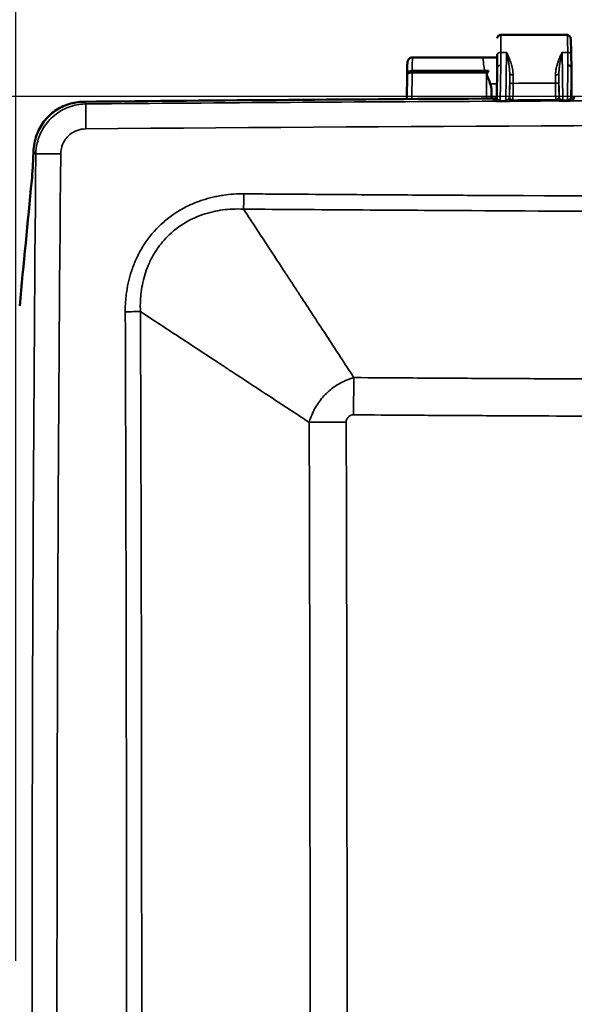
# Model space of a CAD drawing. Header units: inches. Extents: x 0.2 to 50.9, y 0.9 to 32.1.
# Tile 9 of 95: x 3.5 to 6.8, y 22.8 to 28.6. Entities that reach past the tile are written whole.
import ezdxf

# ---------------------------------------------------------------- set-up
doc = ezdxf.new("R2010")
doc.units = ezdxf.units.IN
doc.header["$LTSCALE"] = 1.5
doc.header["$MEASUREMENT"] = 0
for name, color, linetype, lineweight in [('Dimension (ANSI)', 7, 'Continuous', 25), ('Visible (ANSI)', 7, 'Continuous', 50), ('Visible Narrow (ANSI)', 7, 'Continuous', 35)]:
    doc.layers.add(name, color=color, linetype=linetype, lineweight=lineweight)
doc.styles.get("Standard").update_dxf_attribs({"font": 'arial.ttf'})
doc.dimstyles.new('Default (ANSI)', dxfattribs={"dimscale": 1.5, "dimtxt": 0.2, "dimasz": 0.098425, "dimexe": 0.125, "dimexo": 0.0625, "dimgap": 0.031496, "dimtad": 0, "dimtih": 1, "dimtoh": 1, "dimrnd": 1e-08, "dimzin": 0, "dimdsep": 46, "dimtxsty": 'Standard', "dimcen": 0.09, "dimdle": 0.393701, "dimclrd": 256, "dimclre": 256, "dimclrt": 7, "dimadec": 0, "dimazin": 1, "dimtfac": 0.6, "dimtofl": 0, "dimtmove": 0, "dimatfit": 3, "dimfxl": 1, "dimtolj": 1, "dimtzin": 4, "dimlwd": -1, "dimlwe": -1, "dimarcsym": 0})

# ---------------------------------------------------------------- blocks, each defined once
blk = doc.blocks.new('*D46')
at = {"layer": 'Defpoints', "color": 0, "transparency": 16777216}
for p in [(16.6116, 30.0285), (3.4856, 22.955), (16.6116, 22.955)]:
    blk.add_point(p, dxfattribs=at)
at = {"layer": 'Dimension (ANSI)', "transparency": 16777216}
for p, q in [((3.4856, 23.0488), (3.4856, 30.216)), ((16.6116, 23.0488), (16.6116, 30.216)), ((3.6332, 30.0285), (9.5621, 30.0285)), ((16.4639, 30.0285), (10.6407, 30.0285))]:
    blk.add_line(p, q, dxfattribs=at)
for points in [[(3.6332, 30.0531), (3.6332, 30.0039), (3.4856, 30.0285)], [(16.4639, 30.0531), (16.4639, 30.0039), (16.6116, 30.0285)]]:
    blk.add_solid(points, dxfattribs=at)
at = {"layer": 'Dimension (ANSI)', "color": 7, "transparency": 16777216, "insert": (9.6093, 30.1818), "char_height": 0.3, "attachment_point": 1}
blk.add_mtext('\\A1;13.13', dxfattribs=at)
blk = doc.blocks.new('*D51')
at = {"layer": 'Defpoints', "color": 0, "transparency": 16777216}
for p in [(10.0454, 28.1504), (2.3557, 17.7665), (9.4302, 17.7665)]:
    blk.add_point(p, dxfattribs=at)
at = {"layer": 'Dimension (ANSI)', "transparency": 16777216}
for p, q in [((9.9516, 28.1504), (2.1682, 28.1504)), ((2.3557, 28.0028), (2.3557, 23.159)), ((2.3557, 17.9141), (2.3557, 22.7579)), ((9.3364, 17.7665), (2.1682, 17.7665))]:
    blk.add_line(p, q, dxfattribs=at)
for points in [[(2.3311, 28.0028), (2.3803, 28.0028), (2.3557, 28.1504)], [(2.3311, 17.9141), (2.3803, 17.9141), (2.3557, 17.7665)]]:
    blk.add_solid(points, dxfattribs=at)
at = {"layer": 'Dimension (ANSI)', "color": 7, "transparency": 16777216, "insert": (1.8634, 23.1117), "char_height": 0.3, "attachment_point": 1}
blk.add_mtext('\\A1;10.38', dxfattribs=at)

msp = doc.modelspace()

# ---------------------------------------------------------------- linework, layer by layer
at = {"layer": 'Visible (ANSI)'}
for p, q in [((6.7426, 28.5147), (6.3498, 28.5147)), ((6.2462, 28.3822), (5.8298, 28.3822)), ((6.2462, 28.3822), (6.3298, 28.3822)), ((6.3298, 28.3222), (6.3298, 28.3987)), ((6.7662, 28.399), (6.7673, 28.3224)), ((6.3272, 28.1463), (6.3298, 28.3223)), ((6.7673, 28.1621), (6.7673, 28.3219)), ((5.7968, 28.2804), (5.7953, 28.1362)), ((5.7969, 28.2895), (5.7968, 28.2804)), ((5.8268, 28.2929), (5.8267, 28.2929)), ((5.7952, 28.1207), (5.7952, 28.1207)), ((6.7268, 28.1238), (6.7268, 28.1239)), ((6.7604, 28.1247), (6.7604, 28.1247)), ((4.6302, 27.4664), (4.6302, 27.4664)), ((4.7771, 27.4872), (4.7771, 27.4872)), ((4.8088, 27.4873), (4.8088, 27.4873))]:
    msp.add_line(p, q, dxfattribs=at)
for centre, major_axis, ratio, start_param, end_param in [((6.2685, 28.4543), (-0.0018, -0.1613), 0.185994, 0.002062, 0.374317), ((6.7473, 28.3223), (0.02, 0), 0.642747, 0.01337, 1.570794), ((6.7594, 27.8225), (0.0079, 0.5001), 0.000843, 6.229451, 6.260024), ((5.8268, 28.2801), (-0.03, 0.0004), 0.429759, 4.718828, 6.284304), ((6.2998, 28.2259), (0, -0.1562), 0.026186, 4.972448, 5.299639), ((6.3101, 28.1494), (0.0141, 0.0005), 0.707035, 4.674348, 4.692991), ((6.3102, 28.1613), (-0.0021, -0.0217), 0.914666, 0.107457, 0.270575), ((6.3098, 28.1594), (0.0196, -0.0039), 0.996035, 5.090422, 5.974159), ((6.3477, 28.147), (0.0201, 0.0041), 0.871171, 2.955339, 2.955423), ((6.3102, 28.1412), (-0.02, -0.0001), 0.087487, 2.697896, 2.697939), ((6.7873, 28.1621), (-0.0039, -0.0197), 0.996036, 4.909881, 6.484248), ((6.2998, 28.2259), (0, -0.1562), 0.026186, 5.428164, 5.428174)]:
    msp.add_ellipse(centre, major_axis=major_axis, ratio=ratio, start_param=start_param, end_param=end_param, dxfattribs=at)
for points, knots in [([(6.3298, 28.4947), (6.3298, 28.4948), (6.3298, 28.4949), (6.3298, 28.4967), (6.3301, 28.4983), (6.3309, 28.5015), (6.3316, 28.5031), (6.3332, 28.5059), (6.3342, 28.5073), (6.3365, 28.5097), (6.3378, 28.5107), (6.3406, 28.5125), (6.3421, 28.5132), (6.3456, 28.5144), (6.3477, 28.5147), (6.3498, 28.5147)], [0, 0, 0, 0, 0.00078127, 0.00078127, 0.01337458, 0.01337458, 0.02596789, 0.02596789, 0.0385612, 0.0385612, 0.05115451, 0.05115451, 0.06374782, 0.06374782, 0.07955792, 0.07955792, 0.07955792, 0.07955792]), ([(6.7426, 28.5147), (6.7448, 28.5147), (6.747, 28.5143), (6.7512, 28.5129), (6.7532, 28.5118), (6.7565, 28.5092), (6.758, 28.5077), (6.76, 28.5048), (6.7606, 28.5035), (6.7615, 28.5016), (6.7618, 28.5009), (6.7622, 28.4993), (6.7624, 28.4986), (6.7628, 28.4966), (6.763, 28.4956), (6.7635, 28.4913), (6.7638, 28.4875), (6.7644, 28.4757), (6.7647, 28.4669), (6.7655, 28.4409), (6.7659, 28.4214), (6.7662, 28.399)], [0.0000438, 0.0000438, 0.0000438, 0.0000438, 0.0172532, 0.0172532, 0.0346297, 0.0346297, 0.0517545, 0.0517545, 0.0666581, 0.0666581, 0.0793163, 0.0793163, 0.0978903, 0.0978903, 0.1383748, 0.1383748, 0.2598826, 0.2598826, 0.4164404, 0.4164404, 0.638865, 0.638865, 0.638865, 0.638865]), ([(5.7969, 28.2895), (5.7971, 28.3013), (5.7973, 28.3121), (5.7979, 28.3306), (5.7982, 28.3385), (5.7988, 28.3475), (5.799, 28.35), (5.7994, 28.3536), (5.7995, 28.3546), (5.7999, 28.3567), (5.8001, 28.3577), (5.8006, 28.36), (5.801, 28.3613), (5.8022, 28.3643), (5.803, 28.3659), (5.8049, 28.3691), (5.8061, 28.3707), (5.8092, 28.3742), (5.8113, 28.376), (5.8163, 28.3791), (5.8193, 28.3804), (5.8247, 28.3818), (5.8272, 28.3821), (5.8297, 28.3822)], [0, 0, 0, 0, 0.10327, 0.10327, 0.2104745, 0.2104745, 0.2672403, 0.2672403, 0.291095, 0.291095, 0.3090371, 0.3090371, 0.3245427, 0.3245427, 0.3398291, 0.3398291, 0.3552993, 0.3552993, 0.3764323, 0.3764323, 0.4008399, 0.4008399, 0.4197819, 0.4197819, 0.4197819, 0.4197819]), ([(6.2778, 28.3041), (6.2755, 28.2994), (6.2732, 28.2947), (6.2697, 28.2873), (6.2686, 28.285), (6.2678, 28.2827), (6.2677, 28.2821), (6.2676, 28.2815), (6.2676, 28.2814), (6.2676, 28.2803), (6.2679, 28.2793), (6.2696, 28.2749), (6.271, 28.2718), (6.2813, 28.248), (6.2867, 28.2322), (6.2886, 28.2259)], [-0.1109016, -0.1109016, -0.1109016, -0.1109016, -0.0899465, -0.0899465, -0.0780194, -0.0780194, -0.0719366, -0.0719366, -0.0703972, -0.0703972, -0.0598902, -0.0598902, -0.0498812, -0.0498812, -0.000001, -0.000001, -0.000001, -0.000001]), ([(3.6087, 27.9237), (3.619, 27.9521), (3.6336, 27.9789), (3.6703, 28.0271), (3.6922, 28.0483), (3.7417, 28.0834), (3.7691, 28.097), (3.8269, 28.1155), (3.8568, 28.1204), (3.8869, 28.1206)], [0.0000016, 0.0000016, 0.0000016, 0.0000016, 0.2306528, 0.2306528, 0.4617178, 0.4617178, 0.6939425, 0.6939425, 0.9237635, 0.9237635, 0.9237635, 0.9237635]), ([(6.3808, 28.125), (6.3765, 28.1248), (6.3721, 28.1248), (6.3642, 28.1247), (6.3572, 28.1246), (6.3502, 28.1246), (6.3468, 28.1259)], [0, 0, 0, 0, 0.3792981, 0.3792981, 0.6896491, 0.9907776, 0.9907776, 0.9907776, 0.9907776]), ([(3.5899, 27.8259), (3.5904, 27.8422), (3.5922, 27.8587), (3.5986, 27.8916), (3.603, 27.9078), (3.6087, 27.9237)], [-0.2566893, -0.2566893, -0.2566893, -0.2566893, -0.1283752, -0.1283752, 0, 0, 0, 0]), ([(3.5899, 27.8259), (3.5888, 27.7937), (3.5874, 27.7627), (3.5839, 27.7047), (3.5818, 27.6781), (3.5796, 27.6546)], [0.0000042, 0.0000042, 0.0000042, 0.0000042, 0.2544873, 0.2544873, 0.5094358, 0.5094358, 0.5094358, 0.5094358])]:
    msp.add_open_spline(points, degree=3, knots=knots, dxfattribs=at)
for points in [[(6.3298, 28.3223), (6.3298, 28.3222), (6.3298, 28.3222), (6.3298, 28.3221)], [(6.2668, 28.293), (6.1201, 28.293), (5.9735, 28.293), (5.8268, 28.2929)], [(6.2886, 28.2259), (6.2927, 28.2127), (6.2957, 28.1991), (6.2958, 28.1858)], [(6.3099, 28.1394), (5.5022, 28.1347), (4.6946, 28.1284), (3.8869, 28.1206)], [(6.3269, 28.1428), (6.3271, 28.1439), (6.3272, 28.1451), (6.3272, 28.1463)], [(6.3269, 28.1428), (6.3269, 28.1428), (6.3269, 28.1428), (6.3269, 28.1428)], [(3.5796, 27.6546), (3.5556, 27.4082), (3.5319, 27.1618), (3.5084, 26.9154)]]:
    msp.add_open_spline(points, degree=3, dxfattribs=at)
at = {"layer": 'Visible Narrow (ANSI)'}
for p, q in [((6.3498, 28.4115), (6.3498, 28.5147)), ((6.3498, 28.4115), (6.3849, 28.4115)), ((6.3498, 28.3349), (6.3498, 28.4115)), ((6.3849, 28.4115), (6.3808, 28.1253)), ((6.6957, 28.3747), (6.6957, 28.3747)), ((6.7163, 28.1306), (6.7122, 28.4115)), ((6.7122, 28.4115), (6.7462, 28.4115)), ((6.7462, 28.4115), (6.7473, 28.3351)), ((5.8269, 28.3041), (5.8267, 28.2929)), ((5.8269, 28.3041), (6.2539, 28.3041)), ((6.2539, 28.3041), (6.2778, 28.3041)), ((6.3468, 28.1256), (6.3498, 28.3349)), ((6.7473, 28.3351), (6.7443, 28.1308)), ((6.7673, 28.3224), (6.7648, 28.1494)), ((5.8268, 28.2929), (5.8252, 28.1364)), ((6.2653, 28.1392), (6.2668, 28.293)), ((6.4012, 28.1473), (6.4032, 28.2833)), ((6.6959, 28.1488), (6.6939, 28.2833)), ((6.3284, 28.2259), (6.2886, 28.2259)), ((6.2958, 28.1858), (6.2953, 28.1394)), ((6.3074, 28.1268), (6.3099, 28.1394)), ((6.4019, 28.1504), (6.4012, 28.1473)), ((6.422, 28.1305), (6.4213, 28.1273)), ((6.676, 28.1288), (6.6754, 28.1319)), ((6.6953, 28.1518), (6.6959, 28.1488)), ((6.7443, 28.1308), (6.7163, 28.1306)), ((6.7648, 28.1494), (6.7673, 28.1621)), ((3.8869, 28.1206), (3.8999, 28.1077)), ((5.8251, 28.1209), (5.8251, 28.1209)), ((6.2651, 28.1232), (6.2651, 28.1232)), ((6.2952, 28.1234), (6.2952, 28.1234)), ((6.3808, 28.1252), (6.3808, 28.125)), ((6.6942, 28.1249), (6.6942, 28.1249)), ((6.7164, 28.1238), (6.7438, 28.124)), ((6.7248, 28.1238), (6.7248, 28.1238)), ((6.7438, 28.124), (6.7444, 28.124)), ((3.6039, 27.8119), (3.5899, 27.8259))]:
    msp.add_line(p, q, dxfattribs=at)
for centre, major_axis, ratio, start_param, end_param in [((6.3498, 28.3987), (-0.02, 0), 0.642788, 4.712389, 6.283185), ((6.7462, 28.3987), (0.02, 0.0003), 0.642747, 6.283184, 7.844568), ((5.8269, 28.2891), (-0.03, 0.0005), 0.499957, 4.719948, 6.283185), ((6.4085, 28.2259), (0, -0.3087), 0.017452, 4.52539, 4.701699), ((6.4285, 28.2259), (0, -0.2887), 0.018661, 4.525386, 4.701699), ((6.6686, 28.2259), (0, 0.2887), 0.018661, 4.726623, 4.899392), ((6.6886, 28.2259), (0, 0.3087), 0.017452, 4.726623, 4.899388), ((6.3168, 28.1434), (-0.0027, -0.0198), 0.850499, 0.166471, 1.242369), ((6.3477, 28.147), (0.0201, 0.0041), 0.871171, 2.955423, 3.654799), ((6.4102, 28.1439), (0.0027, -0.0198), 0.828883, 5.048308, 6.126752), ((6.792, -6.4584), (148.5619, 0.8026), 0.232832, 1.570324, 1.572029), ((6.69, 28.1452), (-0.002, -0.0199), 0.768182, 0.136556, 1.146012), ((6.7159, 28.1491), (0.02, -0.0016), 0.887557, 3.249596, 4.092413), ((6.744, 28.142), (-0.0003, -0.0183), 0.036132, 0.174845, 0.916684), ((6.7443, 28.142), (0.0001, -0.0183), 0.005953, 5.367364, 6.109333), ((6.7697, 28.1455), (0.0021, -0.0199), 0.750812, 5.150176, 6.150848), ((10.0486, -112.5612), (325.858, 0), 0.431764, 1.560734, 1.580858), ((10.0488, -112.5376), (325.8784, 0.0004), 0.431665, 1.582248, 1.589666), ((6.3454, 28.1387), (-0.0001, -0.0181), 0.050542, 0.21632, 0.703255), ((6.3808, 28.1386), (0.0002, -0.0177), 0.007398, 5.583164, 6.068433), ((10.0485, -112.5495), (325.8659, -0.0001), 0.431718, 1.581103, 1.581961), ((10.0486, -112.6639), (-325.8669, 0), 0.431616, 4.693516, 4.731262), ((171.8801, 22.9518), (0, 301.1906), 0.558776, 1.554659, 1.586934), ((171.9695, 22.9518), (0, -301.1611), 0.55864, 4.696249, 4.72853), ((-103.7812, 22.9518), (0, -338.1969), 0.319106, 1.559178, 1.582415), ((-102.1316, 22.9518), (0, 340.0818), 0.315675, 4.702755, 4.722023), ((-101.9893, 22.9518), (0, -340.0691), 0.315911, 1.561158, 1.580435)]:
    msp.add_ellipse(centre, major_axis=major_axis, ratio=ratio, start_param=start_param, end_param=end_param, dxfattribs=at)
for points, knots in [([(6.7462, 28.4115), (6.746, 28.4261), (6.7458, 28.4395), (6.7455, 28.4514), (6.7453, 28.4633), (6.745, 28.4737), (6.7447, 28.4825), (6.7444, 28.4943), (6.744, 28.503), (6.7436, 28.5084), (6.7433, 28.5126), (6.7429, 28.5147), (6.7426, 28.5147)], [-1, -1, -1, -1, -0.9504919, -0.9504919, -0.9504919, -0.9009837, -0.9009837, -0.9009837, -0.8341485, -0.8341485, -0.8341485, -0.7816522, -0.7816522, -0.7816522, -0.7816522]), ([(5.8298, 28.3822), (5.829, 28.3822), (5.8283, 28.368), (5.8278, 28.3512), (5.8274, 28.3357), (5.8271, 28.3182), (5.8269, 28.3041)], [0.5313187, 0.5313187, 0.5313187, 0.5313187, 0.7758536, 0.7758536, 0.7758536, 1, 1, 1, 1]), ([(6.2539, 28.3041), (6.2502, 28.3325), (6.2478, 28.3537), (6.2466, 28.3667), (6.2457, 28.3767), (6.2456, 28.382), (6.2462, 28.3821)], [0, 0, 0, 0, 0.25, 0.25, 0.25, 0.4435073, 0.4435073, 0.4435073, 0.4435073]), ([(6.3849, 28.4115), (6.385, 28.4113), (6.385, 28.4111), (6.385, 28.4109), (6.3855, 28.409), (6.3859, 28.4071), (6.3863, 28.4052), (6.3876, 28.3991), (6.389, 28.3928), (6.3903, 28.3864), (6.3921, 28.3776), (6.3939, 28.3685), (6.3955, 28.3593), (6.3971, 28.3501), (6.3986, 28.3407), (6.3999, 28.3311), (6.4013, 28.3203), (6.4024, 28.3092), (6.4029, 28.298), (6.4031, 28.2931), (6.4033, 28.2882), (6.4032, 28.2833)], [0, 0, 0, 0, 0.005104, 0.005104, 0.005104, 0.053941, 0.053941, 0.053941, 0.210417, 0.210417, 0.210417, 0.428417, 0.428417, 0.428417, 0.646417, 0.646417, 0.646417, 0.893033, 0.893033, 0.893033, 1, 1, 1, 1]), ([(6.3849, 28.4115), (6.385, 28.4114), (6.3851, 28.4112), (6.3852, 28.411), (6.3861, 28.4092), (6.3869, 28.4074), (6.3878, 28.4056), (6.3906, 28.3997), (6.3933, 28.3937), (6.396, 28.3875), (6.3998, 28.3789), (6.4034, 28.3699), (6.4068, 28.3605), (6.4102, 28.3512), (6.4133, 28.3414), (6.4159, 28.3314), (6.4189, 28.32), (6.4212, 28.3081), (6.4224, 28.2958), (6.4229, 28.2905), (6.4232, 28.2851), (6.4232, 28.2796)], [-1, -1, -1, -1, -0.994896, -0.994896, -0.994896, -0.946059, -0.946059, -0.946059, -0.789583, -0.789583, -0.789583, -0.571583, -0.571583, -0.571583, -0.353583, -0.353583, -0.353583, -0.106967, -0.106967, -0.106967, 0, 0, 0, 0]), ([(6.6739, 28.2796), (6.6739, 28.2875), (6.6745, 28.2953), (6.6755, 28.3029), (6.6765, 28.3105), (6.678, 28.318), (6.6797, 28.3252), (6.6819, 28.3344), (6.6845, 28.3433), (6.6873, 28.3519), (6.6902, 28.3605), (6.6933, 28.3688), (6.6966, 28.3768), (6.701, 28.3875), (6.7056, 28.3977), (6.7102, 28.4074), (6.7108, 28.4086), (6.7114, 28.4098), (6.7119, 28.411), (6.712, 28.4112), (6.7121, 28.4114), (6.7122, 28.4115)], [-1, -1, -1, -1, -0.845128, -0.845128, -0.845128, -0.690317, -0.690317, -0.690317, -0.494533, -0.494533, -0.494533, -0.29875, -0.29875, -0.29875, -0.037344, -0.037344, -0.037344, -0.005104, -0.005104, -0.005104, 0, 0, 0, 0]), ([(6.6939, 28.2833), (6.6938, 28.2904), (6.6941, 28.2975), (6.6946, 28.3045), (6.695, 28.3115), (6.6957, 28.3185), (6.6965, 28.3253), (6.6976, 28.334), (6.6988, 28.3425), (6.7002, 28.3509), (6.7016, 28.3593), (6.7031, 28.3675), (6.7047, 28.3756), (6.7068, 28.3864), (6.709, 28.3969), (6.7112, 28.4072), (6.7115, 28.4084), (6.7118, 28.4097), (6.7121, 28.4109), (6.7121, 28.4111), (6.7122, 28.4113), (6.7122, 28.4115)], [0, 0, 0, 0, 0.154872, 0.154872, 0.154872, 0.309683, 0.309683, 0.309683, 0.505467, 0.505467, 0.505467, 0.70125, 0.70125, 0.70125, 0.962656, 0.962656, 0.962656, 0.994896, 0.994896, 0.994896, 1, 1, 1, 1]), ([(6.3498, 28.3349), (6.3433, 28.335), (6.3383, 28.3331), (6.335, 28.3308), (6.3318, 28.3285), (6.3299, 28.3253), (6.3298, 28.3223)], [-1, -1, -1, -1, -0.5, -0.5, -0.5, -0.0066808, -0.0066808, -0.0066808, -0.0066808]), ([(6.4032, 28.2833), (6.4033, 28.2828), (6.4038, 28.2824), (6.4059, 28.2815), (6.4074, 28.2811), (6.411, 28.2804), (6.4133, 28.2801), (6.418, 28.2797), (6.4206, 28.2796), (6.4232, 28.2796)], [0, 0, 0, 0, 0.25, 0.25, 0.5, 0.5, 0.75, 0.75, 1, 1, 1, 1]), ([(6.6739, 28.2796), (6.6765, 28.2796), (6.6791, 28.2797), (6.6839, 28.2801), (6.6861, 28.2804), (6.6898, 28.2811), (6.6913, 28.2815), (6.6933, 28.2824), (6.6939, 28.2828), (6.6939, 28.2833)], [0, 0, 0, 0, 0.25, 0.25, 0.5, 0.5, 0.75, 0.75, 1, 1, 1, 1]), ([(6.4019, 28.1504), (6.402, 28.1511), (6.4021, 28.1531), (6.4023, 28.1564), (6.4024, 28.1596), (6.4025, 28.1641), (6.4026, 28.1695), (6.4028, 28.1749), (6.4029, 28.1814), (6.4029, 28.1885), (6.403, 28.1956), (6.4031, 28.2034), (6.4031, 28.2115), (6.4031, 28.2173), (6.4031, 28.2232), (6.4031, 28.2292)], [0, 0, 0, 0, 0.2115291, 0.2115291, 0.2115291, 0.4234224, 0.4234224, 0.4234224, 0.6359573, 0.6359573, 0.6359573, 0.8485744, 0.8485744, 0.8485744, 1, 1, 1, 1]), ([(6.4031, 28.2292), (6.4032, 28.2292), (6.4037, 28.2292), (6.4058, 28.2291), (6.4073, 28.2291), (6.411, 28.2291), (6.4132, 28.2291), (6.418, 28.229), (6.4205, 28.229), (6.4231, 28.229)], [0, 0, 0, 0, 0.25, 0.25, 0.5, 0.5, 0.75, 0.75, 1, 1, 1, 1]), ([(6.4231, 28.229), (6.4231, 28.2216), (6.4231, 28.2141), (6.4231, 28.2068), (6.4231, 28.1967), (6.423, 28.187), (6.423, 28.1781), (6.4229, 28.1692), (6.4228, 28.1611), (6.4227, 28.1543), (6.4226, 28.1475), (6.4225, 28.142), (6.4224, 28.1379), (6.4222, 28.1339), (6.4221, 28.1314), (6.422, 28.1305)], [-1, -1, -1, -1, -0.847988, -0.847988, -0.847988, -0.635775, -0.635775, -0.635775, -0.423563, -0.423563, -0.423563, -0.211781, -0.211781, -0.211781, 0, 0, 0, 0]), ([(6.694, 28.2303), (6.6939, 28.2303), (6.6934, 28.2303), (6.6913, 28.2302), (6.6899, 28.2302), (6.6862, 28.2301), (6.684, 28.2301), (6.6792, 28.2301), (6.6766, 28.23), (6.674, 28.23)], [0, 0, 0, 0, 0.25, 0.25, 0.5, 0.5, 0.75, 0.75, 1, 1, 1, 1]), ([(6.6754, 28.1319), (6.6752, 28.1328), (6.6751, 28.1353), (6.6749, 28.1393), (6.6748, 28.1433), (6.6747, 28.1488), (6.6746, 28.1556), (6.6744, 28.1624), (6.6743, 28.1704), (6.6743, 28.1792), (6.6742, 28.1881), (6.6741, 28.1978), (6.6741, 28.2079), (6.674, 28.2152), (6.674, 28.2226), (6.674, 28.23)], [-1, -1, -1, -1, -0.788227, -0.788227, -0.788227, -0.576453, -0.576453, -0.576453, -0.364262, -0.364262, -0.364262, -0.15207, -0.15207, -0.15207, 0, 0, 0, 0]), ([(6.6953, 28.1518), (6.6951, 28.1525), (6.695, 28.1545), (6.6947, 28.161), (6.6946, 28.1654), (6.6944, 28.1762), (6.6943, 28.1826), (6.6941, 28.1968), (6.6941, 28.2046), (6.694, 28.2184), (6.694, 28.2244), (6.694, 28.2303)], [0, 0, 0, 0, 0.2117734, 0.2117734, 0.4235468, 0.4235468, 0.6357382, 0.6357382, 0.8479299, 0.8479299, 1, 1, 1, 1]), ([(6.3269, 28.1428), (6.3266, 28.1415), (6.3262, 28.1403), (6.3247, 28.1367), (6.3233, 28.1345), (6.3196, 28.1308), (6.3174, 28.1293), (6.3126, 28.1273), (6.31, 28.1268), (6.3074, 28.1268)], [0.1260542, 0.1260542, 0.1260542, 0.1260542, 0.25, 0.25, 0.5, 0.5, 0.75, 0.75, 1, 1, 1, 1]), ([(6.3319, 28.1349), (6.3328, 28.1339), (6.3339, 28.1329), (6.335, 28.1321), (6.3362, 28.1312), (6.3375, 28.1303), (6.3388, 28.1297), (6.3402, 28.129), (6.3416, 28.1284), (6.3431, 28.1281), (6.3441, 28.1279), (6.3451, 28.1278), (6.3465, 28.126)], [-1, -1, -1, -1, -0.738067, -0.738067, -0.738067, -0.463814, -0.463814, -0.463814, -0.18578, -0.18578, -0.18578, 0, 0, 0, 0]), ([(6.3808, 28.125), (6.3821, 28.1265), (6.3846, 28.1286), (6.3881, 28.1304), (6.3915, 28.1323), (6.3939, 28.1337), (6.3955, 28.1352)], [0, 0, 0, 0, 0.5, 0.5, 0.5, 1, 1, 1, 1]), ([(6.3955, 28.1352), (6.3961, 28.1358), (6.3966, 28.1363), (6.3971, 28.1369), (6.398, 28.138), (6.3988, 28.1392), (6.3994, 28.1403), (6.4005, 28.1426), (6.4011, 28.1449), (6.4012, 28.1473)], [-1, -1, -1, -1, -0.8508557, -0.8508557, -0.8508557, -0.5603052, -0.5603052, -0.5603052, 0, 0, 0, 0]), ([(6.4213, 28.1273), (6.4187, 28.1273), (6.4161, 28.1278), (6.4112, 28.1298), (6.409, 28.1313), (6.4053, 28.135), (6.4038, 28.1372), (6.4018, 28.142), (6.4012, 28.1446), (6.4012, 28.1473)], [0.0000004, 0.0000004, 0.0000004, 0.0000004, 0.25, 0.25, 0.5, 0.5, 0.75, 0.75, 1, 1, 1, 1]), ([(6.422, 28.1305), (6.4193, 28.1305), (6.4167, 28.131), (6.4119, 28.133), (6.4096, 28.1344), (6.4059, 28.1381), (6.4044, 28.1403), (6.4024, 28.1452), (6.4019, 28.1478), (6.4019, 28.1504)], [0.0000003, 0.0000003, 0.0000003, 0.0000003, 0.25, 0.25, 0.5, 0.5, 0.75, 0.75, 1, 1, 1, 1]), ([(6.6953, 28.1518), (6.6953, 28.1492), (6.6947, 28.1466), (6.6927, 28.1418), (6.6913, 28.1396), (6.6876, 28.1359), (6.6854, 28.1344), (6.6806, 28.1324), (6.678, 28.1319), (6.6754, 28.1319)], [0, 0, 0, 0, 0.25, 0.25, 0.5, 0.5, 0.75, 0.75, 0.9999998, 0.9999998, 0.9999998, 0.9999998]), ([(6.6959, 28.1488), (6.6959, 28.1462), (6.6953, 28.1436), (6.6943, 28.1412), (6.6933, 28.1388), (6.6919, 28.1366), (6.69, 28.1347), (6.6882, 28.1329), (6.686, 28.1314), (6.6836, 28.1304), (6.6812, 28.1294), (6.6786, 28.1289), (6.676, 28.1288)], [0, 0, 0, 0, 0.25, 0.25, 0.25, 0.5, 0.5, 0.5, 0.75, 0.75, 0.75, 0.9999997, 0.9999997, 0.9999997, 0.9999997]), ([(6.7031, 28.1356), (6.7042, 28.1347), (6.7054, 28.1339), (6.7067, 28.1333), (6.708, 28.1325), (6.7094, 28.1319), (6.7108, 28.1315), (6.7126, 28.1309), (6.7145, 28.1306), (6.7163, 28.1306)], [-1, -1, -1, -1, -0.699777, -0.699777, -0.699777, -0.389696, -0.389696, -0.389696, 0, 0, 0, 0]), ([(6.7163, 28.1306), (6.7163, 28.1288), (6.7164, 28.1273), (6.7164, 28.1262), (6.7164, 28.125), (6.7164, 28.1242), (6.7164, 28.1238)], [0, 0, 0, 0, 0.5, 0.5, 0.5, 1, 1, 1, 1]), ([(6.7443, 28.1308), (6.746, 28.1309), (6.7476, 28.1312), (6.7492, 28.1316), (6.7507, 28.1321), (6.7521, 28.1327), (6.7534, 28.1334), (6.7547, 28.1341), (6.7559, 28.1348), (6.7571, 28.1357)], [-1, -1, -1, -1, -0.637247, -0.637247, -0.637247, -0.313526, -0.313526, -0.313526, 0, 0, 0, 0]), ([(6.7571, 28.1357), (6.7578, 28.1362), (6.7585, 28.1368), (6.7591, 28.1374), (6.7601, 28.1383), (6.7609, 28.1393), (6.7616, 28.1403), (6.7623, 28.1413), (6.7629, 28.1423), (6.7633, 28.1433), (6.7642, 28.1453), (6.7647, 28.1473), (6.7648, 28.1494)], [-1, -1, -1, -1, -0.8615762, -0.8615762, -0.8615762, -0.6418607, -0.6418607, -0.6418607, -0.4222099, -0.4222099, -0.4222099, -0.0000001, -0.0000001, -0.0000001, -0.0000001]), ([(6.7849, 28.1294), (6.7822, 28.1294), (6.7796, 28.13), (6.7748, 28.1319), (6.7725, 28.1334), (6.7688, 28.1371), (6.7673, 28.1393), (6.7653, 28.1441), (6.7648, 28.1468), (6.7648, 28.1494)], [0, 0, 0, 0, 0.25, 0.25, 0.5, 0.5, 0.75, 0.75, 0.9999999, 0.9999999, 0.9999999, 0.9999999]), ([(6.7849, 28.1294), (6.7848, 28.1289), (6.7839, 28.1283), (6.7821, 28.1278), (6.7812, 28.1275), (6.7801, 28.1272), (6.7788, 28.1269), (6.7774, 28.1266), (6.7757, 28.1263), (6.7738, 28.1261), (6.7726, 28.1259), (6.7712, 28.1258), (6.7698, 28.1256)], [0, 0, 0, 0, 0.410472, 0.410472, 0.410472, 0.628495, 0.628495, 0.628495, 0.853282, 0.853282, 0.853282, 1, 1, 1, 1]), ([(3.8999, 28.1077), (3.8979, 28.1077), (3.8959, 28.1076), (3.8938, 28.1075), (3.8613, 28.1065), (3.8289, 28.1001), (3.7983, 28.0886), (3.7677, 28.0772), (3.739, 28.0606), (3.7137, 28.0399), (3.6884, 28.0192), (3.6665, 27.9943), (3.6492, 27.9665), (3.6319, 27.9388), (3.6192, 27.9082), (3.6118, 27.8765), (3.6068, 27.8553), (3.6041, 27.8336), (3.6039, 27.8119)], [0, 0, 0, 0, 0.0130364, 0.0130364, 0.0130364, 0.2245643, 0.2245643, 0.2245643, 0.4360923, 0.4360923, 0.4360923, 0.6475983, 0.6475983, 0.6475983, 0.8591043, 0.8591043, 0.8591043, 1, 1, 1, 1]), ([(3.8987, 27.9604), (3.8986, 27.9787), (3.8985, 27.997), (3.8985, 28.0311), (3.8985, 28.0469), (3.8987, 28.0738), (3.8989, 28.0849), (3.8993, 28.1011), (3.8996, 28.1061), (3.8999, 28.1077)], [0, 0, 0, 0, 0.25, 0.25, 0.5, 0.5, 0.75, 0.75, 1, 1, 1, 1]), ([(6.3169, 28.1235), (6.3168, 28.1235), (6.3167, 28.1235), (6.3166, 28.1236), (6.3148, 28.1238), (6.3133, 28.1241), (6.3121, 28.1243), (6.3104, 28.1247), (6.3092, 28.1251), (6.3084, 28.1255), (6.3076, 28.1259), (6.3073, 28.1263), (6.3074, 28.1268)], [0, 0, 0, 0, 0.016808, 0.016808, 0.016808, 0.284055, 0.284055, 0.284055, 0.645558, 0.645558, 0.645558, 1, 1, 1, 1]), ([(6.3169, 28.1235), (6.3188, 28.1233), (6.321, 28.123), (6.3256, 28.1224), (6.3282, 28.1221), (6.3337, 28.1216), (6.3365, 28.1213), (6.3415, 28.1211), (6.3434, 28.1211), (6.3455, 28.1211), (6.3455, 28.1211), (6.3455, 28.1211)], [0, 0, 0, 0, 0.2619329, 0.2619329, 0.5361863, 0.5361863, 0.8142205, 0.8142205, 0.9979159, 0.9979159, 1, 1, 1, 1]), ([(6.3462, 28.1211), (6.3464, 28.1214), (6.3465, 28.122), (6.3466, 28.1227), (6.3467, 28.1233), (6.3467, 28.1239), (6.3465, 28.126)], [-0.9999999, -0.9999999, -0.9999999, -0.9999999, -0.4476401, -0.4476401, -0.4476401, 0, 0, 0, 0]), ([(6.3809, 28.1213), (6.3811, 28.1213), (6.3813, 28.1213), (6.3815, 28.1213), (6.3835, 28.1214), (6.3855, 28.1214), (6.3874, 28.1215), (6.3904, 28.1217), (6.3932, 28.1219), (6.396, 28.1222), (6.3987, 28.1225), (6.4013, 28.1228), (6.4037, 28.1231), (6.4061, 28.1234), (6.4083, 28.1237), (6.4103, 28.124)], [0, 0, 0, 0, 0.019215, 0.019215, 0.019215, 0.19886, 0.19886, 0.19886, 0.471726, 0.471726, 0.471726, 0.741607, 0.741607, 0.741607, 1, 1, 1, 1]), ([(6.4213, 28.1273), (6.4212, 28.1267), (6.42, 28.126), (6.4178, 28.1254), (6.4166, 28.1251), (6.4152, 28.1247), (6.4134, 28.1244), (6.4124, 28.1243), (6.4114, 28.1241), (6.4103, 28.124)], [0, 0, 0, 0, 0.550136, 0.550136, 0.550136, 0.844389, 0.844389, 0.844389, 1, 1, 1, 1]), ([(6.6901, 28.1253), (6.6878, 28.1255), (6.6858, 28.1258), (6.684, 28.126), (6.6822, 28.1263), (6.6807, 28.1266), (6.6795, 28.1269), (6.6784, 28.1272), (6.6775, 28.1276), (6.6769, 28.1279), (6.6764, 28.1282), (6.676, 28.1285), (6.676, 28.1288)], [0.0000003, 0.0000003, 0.0000003, 0.0000003, 0.2508948, 0.2508948, 0.2508948, 0.5120722, 0.5120722, 0.5120722, 0.7590289, 0.7590289, 0.7590289, 1, 1, 1, 1]), ([(6.6901, 28.1253), (6.6923, 28.1251), (6.6947, 28.1248), (6.6972, 28.1246), (6.6998, 28.1244), (6.7026, 28.1242), (6.7054, 28.1241), (6.709, 28.1239), (6.7127, 28.1238), (6.7164, 28.1238)], [0, 0, 0, 0, 0.3002227, 0.3002227, 0.3002227, 0.6103039, 0.6103039, 0.6103039, 1, 1, 1, 1]), ([(6.7444, 28.124), (6.7489, 28.124), (6.7534, 28.1242), (6.7578, 28.1245), (6.7621, 28.1249), (6.7661, 28.1253), (6.7698, 28.1256)], [-1, -1, -1, -1, -0.5, -0.5, -0.5, 0, 0, 0, 0]), ([(3.8987, 27.9604), (3.8977, 27.9603), (3.8967, 27.9603), (3.8957, 27.9603), (3.8794, 27.9598), (3.8631, 27.9567), (3.8478, 27.951), (3.8324, 27.9453), (3.818, 27.9371), (3.8053, 27.9267), (3.8015, 27.9236), (3.7978, 27.9203), (3.7943, 27.9168), (3.7863, 27.9087), (3.7791, 27.8997), (3.7731, 27.89), (3.7645, 27.8761), (3.7582, 27.8608), (3.7545, 27.8448), (3.752, 27.8342), (3.7507, 27.8233), (3.7506, 27.8124)], [0, 0, 0, 0, 0.013014, 0.013014, 0.013014, 0.224343, 0.224343, 0.224343, 0.435988, 0.435988, 0.435988, 0.5, 0.5, 0.5, 0.647829, 0.647829, 0.647829, 0.859386, 0.859386, 0.859386, 1, 1, 1, 1]), ([(3.6039, 27.8119), (3.6055, 27.8122), (3.6104, 27.8124), (3.6185, 27.8125), (3.6265, 27.8127), (3.6376, 27.8128), (3.651, 27.8128), (3.6644, 27.8128), (3.6801, 27.8128), (3.6971, 27.8128), (3.7141, 27.8127), (3.7323, 27.8126), (3.7506, 27.8124)], [0, 0, 0, 0, 0.25, 0.25, 0.25, 0.5, 0.5, 0.5, 0.75, 0.75, 0.75, 1, 1, 1, 1]), ([(4.1321, 26.8811), (4.132, 26.9013), (4.133, 26.9314), (4.1356, 26.961), (4.1378, 26.9807), (4.1389, 26.9892), (4.1437, 27.0221), (4.15, 27.0545), (4.1583, 27.086), (4.1643, 27.1068), (4.1671, 27.1157), (4.179, 27.1506), (4.1925, 27.1846), (4.2087, 27.2171), (4.22, 27.2384), (4.2253, 27.2477), (4.2598, 27.3049), (4.2926, 27.3465), (4.3489, 27.4022), (4.3786, 27.4281), (4.4107, 27.4512), (4.4326, 27.466), (4.445, 27.4738), (4.4759, 27.492), (4.5078, 27.5086), (4.5412, 27.5227), (4.5638, 27.5315), (4.5767, 27.5361), (4.6073, 27.5462), (4.6384, 27.5549), (4.6704, 27.5616), (4.6919, 27.5656), (4.704, 27.5676), (4.7524, 27.5745), (4.792, 27.5771), (4.8323, 27.5768)], [0.0000001, 0.0000001, 0.0000001, 0.0000001, 0.0625, 0.09375, 0.09375, 0.125, 0.125, 0.1875, 0.21875, 0.21875, 0.25, 0.25, 0.3125, 0.34375, 0.34375, 0.375, 0.375, 0.5, 0.5, 0.5625, 0.59375, 0.59375, 0.625, 0.625, 0.6875, 0.71875, 0.71875, 0.75, 0.75, 0.8125, 0.84375, 0.84375, 0.875, 0.875, 1, 1, 1, 1]), ([(4.8323, 27.5768), (4.8322, 27.5601), (4.832, 27.5434), (4.8318, 27.528), (4.8316, 27.5125), (4.8313, 27.4984), (4.831, 27.4866)], [-1, -1, -1, -1, -0.4999978, -0.4999978, -0.4999978, -0.0000055, -0.0000055, -0.0000055, -0.0000055]), ([(15.2648, 27.5768), (15.1895, 27.5762), (15.1142, 27.5757), (15.0389, 27.5751), (14.9636, 27.5745), (14.8883, 27.574), (14.813, 27.5735), (14.6624, 27.5724), (14.5118, 27.5714), (14.3612, 27.5704), (11.6502, 27.5532), (8.9394, 27.5522), (6.2284, 27.5675), (6.0934, 27.5682), (5.9618, 27.569), (5.8268, 27.5699), (5.6937, 27.5707), (5.5585, 27.5716), (5.426, 27.5725), (5.3127, 27.5733), (5.1998, 27.5741), (5.0875, 27.5749), (5.0665, 27.575), (5.0455, 27.5752), (5.0243, 27.5754), (5.0031, 27.5755), (4.9818, 27.5757), (4.9604, 27.5758), (4.939, 27.576), (4.9175, 27.5762), (4.8961, 27.5763), (4.8747, 27.5765), (4.8534, 27.5766), (4.8323, 27.5768)], [0, 0, 0, 0, 0.0216418, 0.0216418, 0.0216418, 0.0432835, 0.0432835, 0.0432835, 0.0865671, 0.0865671, 0.0865671, 0.865718, 0.865718, 0.865718, 0.9045161, 0.9045161, 0.9045161, 0.9427858, 0.9427858, 0.9427858, 0.9755132, 0.9755132, 0.9755132, 0.9816349, 0.9816349, 0.9816349, 0.9877565, 0.9877565, 0.9877565, 0.9938782, 0.9938782, 0.9938782, 1, 1, 1, 1]), ([(4.2218, 26.8818), (4.2213, 26.8942), (4.221, 26.9067), (4.2211, 26.9194), (4.2213, 26.9366), (4.2221, 26.9542), (4.2236, 26.972), (4.2252, 26.9898), (4.2275, 27.0079), (4.2306, 27.0263), (4.2338, 27.0448), (4.2379, 27.0635), (4.2431, 27.0824), (4.2482, 27.1013), (4.2544, 27.1204), (4.2619, 27.1396), (4.2697, 27.1597), (4.2788, 27.1799), (4.2895, 27.2), (4.3002, 27.2201), (4.3124, 27.24), (4.3262, 27.2594), (4.3372, 27.2748), (4.3491, 27.2898), (4.362, 27.3042), (4.3748, 27.3186), (4.3886, 27.3324), (4.4029, 27.3453), (4.4223, 27.3627), (4.4429, 27.3785), (4.464, 27.3924), (4.4851, 27.4064), (4.5068, 27.4186), (4.5284, 27.429), (4.5488, 27.4387), (4.5691, 27.447), (4.5894, 27.454), (4.6096, 27.4609), (4.6297, 27.4666), (4.6494, 27.4712), (4.6692, 27.4757), (4.6887, 27.4792), (4.7079, 27.4817), (4.727, 27.4842), (4.7458, 27.4859), (4.7643, 27.4867), (4.787, 27.4878), (4.8093, 27.4876), (4.831, 27.4866)], [0.0000005, 0.0000005, 0.0000005, 0.0000005, 0.0453163, 0.0453163, 0.0453163, 0.1067615, 0.1067615, 0.1067615, 0.1682068, 0.1682068, 0.1682068, 0.229652, 0.229652, 0.229652, 0.2910973, 0.2910973, 0.2910973, 0.3553271, 0.3553271, 0.3553271, 0.4195569, 0.4195569, 0.4195569, 0.4707724, 0.4707724, 0.4707724, 0.5219879, 0.5219879, 0.5219879, 0.5911861, 0.5911861, 0.5911861, 0.6603842, 0.6603842, 0.6603842, 0.7253057, 0.7253057, 0.7253057, 0.7902271, 0.7902271, 0.7902271, 0.8551485, 0.8551485, 0.8551485, 0.9200699, 0.9200699, 0.9200699, 1, 1, 1, 1]), ([(15.2661, 27.4866), (15.0774, 27.4851), (14.8887, 27.4837), (14.7001, 27.4824), (13.1486, 27.4718), (11.5973, 27.4664), (10.0458, 27.4664), (9.1757, 27.4664), (8.3057, 27.4681), (7.4357, 27.4715), (7.0163, 27.4731), (6.5968, 27.4751), (6.1769, 27.4775), (6.1616, 27.4776), (6.1462, 27.4777), (6.1309, 27.4778), (5.9268, 27.479), (5.7148, 27.4803), (5.4966, 27.4818), (5.2799, 27.4832), (5.0571, 27.4848), (4.831, 27.4866)], [0, 0, 0, 0, 0.0542112, 0.0542112, 0.0542112, 0.5, 0.5, 0.5, 0.75, 0.75, 0.75, 0.8705927, 0.8705927, 0.8705927, 0.875, 0.875, 0.875, 0.9377268, 0.9377268, 0.9377268, 1, 1, 1, 1]), ([(4.831, 27.4866), (4.8459, 27.4639), (4.8608, 27.4411), (4.8759, 27.4181), (4.9129, 27.3616), (4.9507, 27.304), (4.9893, 27.2451), (5.0001, 27.2287), (5.0109, 27.2122), (5.0218, 27.1956), (5.0384, 27.1703), (5.055, 27.1449), (5.0719, 27.1192), (5.0858, 27.098), (5.0998, 27.0765), (5.114, 27.055), (5.121, 27.0442), (5.1281, 27.0334), (5.1353, 27.0225), (5.141, 27.0138), (5.1469, 27.0048), (5.1528, 26.9958), (5.1542, 26.9937), (5.1555, 26.9916), (5.1567, 26.9898), (5.1604, 26.9841), (5.1642, 26.9784), (5.168, 26.9726), (5.214, 26.9024), (5.2627, 26.8281), (5.3142, 26.7495), (5.3608, 26.6785), (5.4095, 26.6041), (5.4605, 26.5263), (5.468, 26.5149), (5.4754, 26.5035), (5.483, 26.492)], [0, 0, 0, 0, 0.0723241, 0.0723241, 0.0723241, 0.25, 0.25, 0.25, 0.2996239, 0.2996239, 0.2996239, 0.375, 0.375, 0.375, 0.4375, 0.4375, 0.4375, 0.46875, 0.46875, 0.46875, 0.4939328, 0.4939328, 0.4939328, 0.5, 0.5, 0.5, 0.5194067, 0.5194067, 0.5194067, 0.7555743, 0.7555743, 0.7555743, 0.9689066, 0.9689066, 0.9689066, 1, 1, 1, 1]), ([(4.2218, 26.8818), (4.21, 26.8816), (4.196, 26.8815), (4.1806, 26.8814), (4.1653, 26.8812), (4.1487, 26.8811), (4.1321, 26.8811)], [0, 0, 0, 0, 0.5, 0.5, 0.5, 0.9999999, 0.9999999, 0.9999999, 0.9999999]), ([(4.2218, 26.8818), (4.2223, 26.7451), (4.2228, 26.6081), (4.2233, 26.4712), (4.2272, 25.2947), (4.2291, 24.1195), (4.2291, 22.9456), (4.2291, 22.2885), (4.2285, 21.6313), (4.2273, 20.9742), (4.2267, 20.6657), (4.226, 20.3573), (4.2251, 20.0488), (4.2251, 20.0287), (4.225, 20.0086), (4.225, 19.9884), (4.2246, 19.8398), (4.2241, 19.6871), (4.2236, 19.5309), (4.2231, 19.3643), (4.2225, 19.1936), (4.2218, 19.0217)], [0, 0, 0, 0, 0.052106, 0.052106, 0.052106, 0.5, 0.5, 0.5, 0.75, 0.75, 0.75, 0.86734, 0.86734, 0.86734, 0.875, 0.875, 0.875, 0.935461, 0.935461, 0.935461, 1, 1, 1, 1]), ([(5.2186, 26.228), (5.2072, 26.2354), (5.1959, 26.2429), (5.1845, 26.2503), (5.1111, 26.2984), (5.0384, 26.3461), (4.9663, 26.3934), (4.9647, 26.3945), (4.963, 26.3956), (4.9613, 26.3966), (4.8946, 26.4404), (4.8287, 26.4836), (4.7632, 26.5266), (4.7549, 26.532), (4.7466, 26.5375), (4.7382, 26.543), (4.7321, 26.547), (4.7259, 26.5511), (4.7196, 26.5552), (4.6515, 26.5998), (4.5834, 26.6445), (4.5153, 26.6892), (4.4411, 26.7379), (4.367, 26.7866), (4.2928, 26.8353), (4.2691, 26.8508), (4.2455, 26.8663), (4.2218, 26.8818)], [0, 0, 0, 0, 0.033463, 0.033463, 0.033463, 0.25, 0.25, 0.25, 0.255004, 0.255004, 0.255004, 0.455841, 0.455841, 0.455841, 0.481252, 0.481252, 0.481252, 0.5, 0.5, 0.5, 0.705211, 0.705211, 0.705211, 0.92872, 0.92872, 0.92872, 1, 1, 1, 1]), ([(5.483, 26.492), (5.4662, 26.4874), (5.4493, 26.4814), (5.4326, 26.4741), (5.4081, 26.4634), (5.3839, 26.4497), (5.3612, 26.4332), (5.3499, 26.425), (5.3389, 26.416), (5.3285, 26.4065), (5.318, 26.3969), (5.308, 26.3868), (5.2987, 26.3761), (5.2894, 26.3655), (5.2807, 26.3544), (5.2727, 26.3429), (5.2648, 26.3314), (5.2575, 26.3196), (5.2509, 26.3076), (5.2378, 26.2836), (5.2277, 26.2588), (5.2204, 26.2341), (5.2198, 26.2321), (5.2192, 26.23), (5.2186, 26.228)], [0, 0, 0, 0, 0.142944, 0.142944, 0.142944, 0.352963, 0.352963, 0.352963, 0.457972, 0.457972, 0.457972, 0.562982, 0.562982, 0.562982, 0.667865, 0.667865, 0.667865, 0.772748, 0.772748, 0.772748, 0.982514, 0.982514, 0.982514, 1, 1, 1, 1]), ([(5.4803, 26.2722), (5.4805, 26.2926), (5.4806, 26.3129), (5.4808, 26.3329), (5.481, 26.3528), (5.4812, 26.3724), (5.4814, 26.3912), (5.4817, 26.41), (5.4819, 26.428), (5.4822, 26.4449), (5.4824, 26.4618), (5.4827, 26.4776), (5.483, 26.492)], [-0.9999996, -0.9999996, -0.9999996, -0.9999996, -0.75, -0.75, -0.75, -0.5, -0.5, -0.5, -0.25, -0.25, -0.25, 0, 0, 0, 0]), ([(5.483, 26.492), (5.4835, 26.492), (5.484, 26.492), (5.4845, 26.492), (5.5928, 26.4913), (5.7014, 26.4906), (5.81, 26.4899), (5.9324, 26.4892), (6.0547, 26.4884), (6.1768, 26.4877), (6.2993, 26.4871), (6.4216, 26.4864), (6.5437, 26.4858), (6.5721, 26.4856), (6.6004, 26.4855), (6.6288, 26.4853), (6.8191, 26.4844), (7.0089, 26.4835), (7.1983, 26.4827), (7.2247, 26.4826), (7.251, 26.4825), (7.2774, 26.4824), (7.44, 26.4817), (7.6016, 26.4811), (7.7653, 26.4806), (8.5263, 26.478), (9.2873, 26.4768), (10.0483, 26.4768), (11.5703, 26.4768), (13.0922, 26.4819), (14.6142, 26.492)], [0, 0, 0, 0, 0.000165, 0.000165, 0.000165, 0.035621, 0.035621, 0.035621, 0.075598, 0.075598, 0.075598, 0.11568, 0.11568, 0.11568, 0.125, 0.125, 0.125, 0.1875, 0.1875, 0.1875, 0.196204, 0.196204, 0.196204, 0.25, 0.25, 0.25, 0.5, 0.5, 0.5, 1, 1, 1, 1]), ([(5.4803, 26.2722), (5.4775, 26.2722), (5.4746, 26.272), (5.4717, 26.2714), (5.4671, 26.2705), (5.4626, 26.2688), (5.4584, 26.2663), (5.4562, 26.2651), (5.4541, 26.2636), (5.4521, 26.2619), (5.4514, 26.2612), (5.4506, 26.2605), (5.4499, 26.2598), (5.4488, 26.2587), (5.4477, 26.2576), (5.4468, 26.2564), (5.4452, 26.2544), (5.4438, 26.2523), (5.4426, 26.2501), (5.4414, 26.2479), (5.4404, 26.2457), (5.4396, 26.2434), (5.4382, 26.2392), (5.4374, 26.2348), (5.4373, 26.2305), (5.4373, 26.2301), (5.4373, 26.2298), (5.4373, 26.2295)], [0, 0, 0, 0, 0.133064, 0.133064, 0.133064, 0.347829, 0.347829, 0.347829, 0.457123, 0.457123, 0.457123, 0.5, 0.5, 0.5, 0.564536, 0.564536, 0.564536, 0.674169, 0.674169, 0.674169, 0.782972, 0.782972, 0.782972, 0.984531, 0.984531, 0.984531, 1, 1, 1, 1]), ([(14.6168, 26.2722), (12.1697, 26.2558), (9.7228, 26.2526), (7.2758, 26.2626), (7.031, 26.2635), (6.7863, 26.2647), (6.5416, 26.2659), (6.4193, 26.2666), (6.2969, 26.2672), (6.1746, 26.2679), (6.0522, 26.2686), (5.9298, 26.2693), (5.8075, 26.2701), (5.6988, 26.2708), (5.5901, 26.2715), (5.4818, 26.2722), (5.4813, 26.2722), (5.4808, 26.2722), (5.4803, 26.2722)], [-1, -1, -1, -1, -0.1965626, -0.1965626, -0.1965626, -0.1162181, -0.1162181, -0.1162181, -0.0760459, -0.0760459, -0.0760459, -0.0358736, -0.0358736, -0.0358736, -0.000166, -0.000166, -0.000166, 0, 0, 0, 0]), ([(5.2186, 26.228), (5.233, 26.2281), (5.2487, 26.2283), (5.2655, 26.2285), (5.2823, 26.2286), (5.3003, 26.2288), (5.319, 26.2289), (5.3376, 26.229), (5.3571, 26.2291), (5.3769, 26.2292), (5.3968, 26.2293), (5.417, 26.2294), (5.4373, 26.2295)], [0, 0, 0, 0, 0.25, 0.25, 0.25, 0.5, 0.5, 0.5, 0.75, 0.75, 0.75, 1, 1, 1, 1])]:
    msp.add_open_spline(points, degree=3, knots=knots, dxfattribs=at)
for points in [[(6.674, 28.23), (6.5904, 28.2297), (6.5067, 28.2294), (6.4231, 28.229)], [(6.3455, 28.1211), (6.3458, 28.1211), (6.346, 28.121), (6.3462, 28.1211)], [(6.3462, 28.1211), (6.3578, 28.1211), (6.3693, 28.1212), (6.3809, 28.1213)]]:
    msp.add_open_spline(points, degree=3, dxfattribs=at)

# ---------------------------------------------------------------- dimensions: what is measured, and where the dimension line sits
at = {"layer": 'Dimension (ANSI)'}
for base, p1, p2, angle, override, picture, middle in [((16.6116, 30.0285), (3.4856, 22.955), (16.6116, 22.955), 180, {"dimgap": 0.031496, "dimtih": 0, "dimtoh": 0, "dimdec": 2, "dimtol": 0, "dimlim": 0, "dimtp": 0, "dimtm": 0, "dimtdec": 2, "dimatfit": 1}, '*D46', (10.1014, 30.0285)), ((2.3557, 17.7665), (10.0454, 28.1504), (9.4302, 17.7665), 90, {"dimgap": 0.031496, "dimdec": 2, "dimtol": 0, "dimlim": 0, "dimtp": 0, "dimtm": 0, "dimtdec": 2, "dimatfit": 1}, '*D51', (2.3557, 22.9584))]:
    dim = msp.add_linear_dim(base=base, p1=p1, p2=p2, angle=angle, dimstyle='Default (ANSI)', override=override, dxfattribs=at)
    dim.commit()
    dim.dimension.update_dxf_attribs({"geometry": picture, "text_midpoint": middle, "dimtype": 160})

doc.saveas('drawing.dxf')
